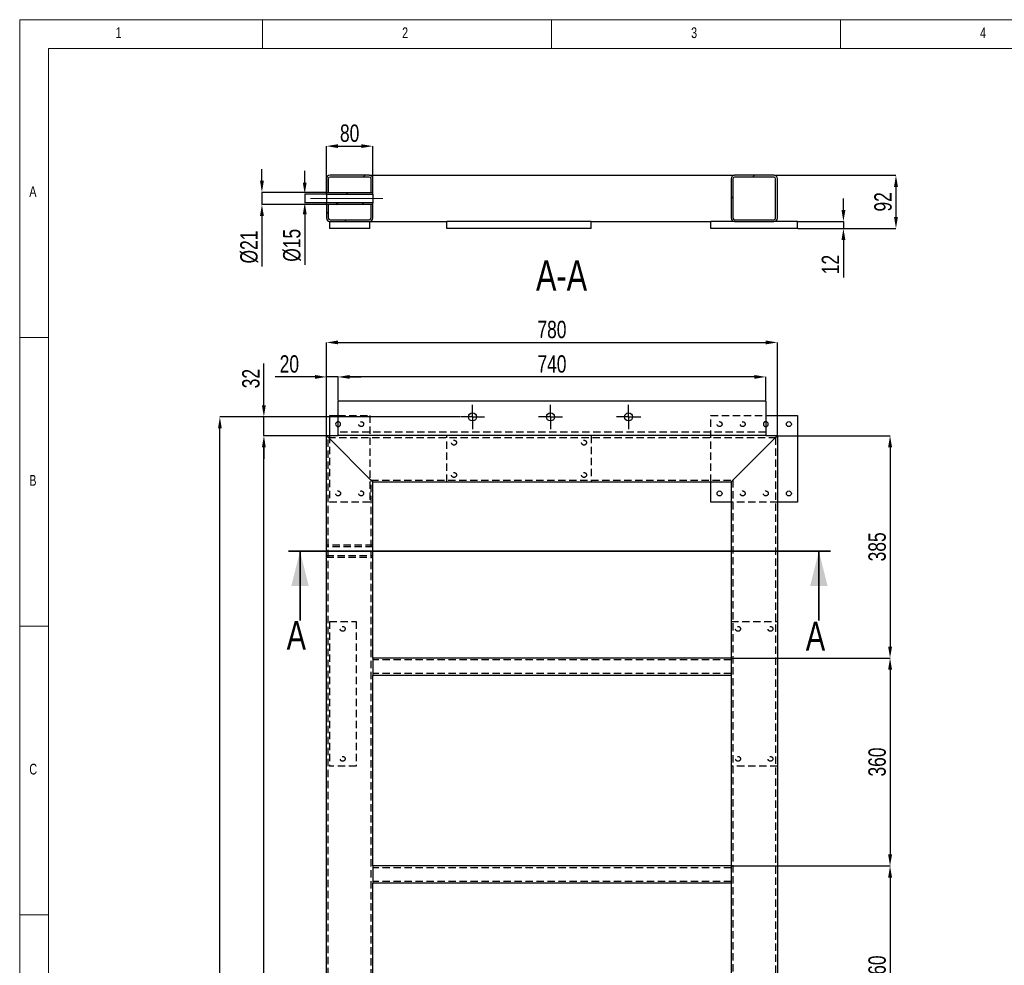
# Model space of a CAD drawing. Header units: millimetres. Extents: x 5 to 3649, y 4 to 418.
# Tile 57 of 105: x 1837 to 2007, y 253 to 417. Entities that reach past the tile are written whole.
import ezdxf

# ---------------------------------------------------------------- set-up
doc = ezdxf.new("R2010")
doc.units = ezdxf.units.MM
doc.header["$PDSIZE"] = -1
doc.linetypes.add('CENTERX2', pattern=[20.32, 12.7, -2.54, 2.54, -2.54])
doc.linetypes.add('HIDDEN', pattern=[1.905, 1.27, -0.635])
for name, color, linetype in [('COTES', 1, 'Continuous'), ('NOTES', 6, 'Continuous'), ('TRAIT-FINS', 9, 'Continuous'), ('TRAIT-MIXTES', 3, 'CENTERX2'), ('TRAIT-TIRET', 2, 'HIDDEN')]:
    doc.layers.add(name, color=color, linetype=linetype)
doc.layers.add('TRAIT-FORT', color=4, linetype='Continuous', lineweight=25)
doc.styles.add('SLDTEXTSTYLE0', font='TXT', dxfattribs={"width": 0.75})
doc.dimstyles.new('SLDDIMSTYLE0', dxfattribs={"dimtxt": 3, "dimasz": 2, "dimexe": 0, "dimexo": 0.0625, "dimgap": 0.75, "dimtad": 1, "dimdec": 0, "dimlfac": 10, "dimrnd": 1e-09, "dimzin": 12, "dimdsep": 46, "dimtxsty": 'SLDTEXTSTYLE0', "dimsah": 1, "dimcen": 0.09, "dimadec": 0, "dimazin": 3, "dimtfac": 1, "dimtdec": 0, "dimtofl": 0, "dimtmove": 0, "dimatfit": 3, "dimfxl": 1, "dimfrac": 2, "dimtolj": 1, "dimtzin": 12, "dimarcsym": 0})
doc.dimstyles.new('SLDDIMSTYLE1', dxfattribs={"dimtxt": 3, "dimasz": 2, "dimexe": 0, "dimexo": 0.0625, "dimgap": 0.75, "dimtad": 1, "dimdec": 0, "dimlfac": 10, "dimrnd": 1e-09, "dimzin": 12, "dimdsep": 46, "dimtxsty": 'SLDTEXTSTYLE0', "dimsah": 1, "dimcen": 0.09, "dimadec": 0, "dimazin": 3, "dimtfac": 1, "dimtdec": 0, "dimtmove": 0, "dimatfit": 0, "dimfxl": 1, "dimfrac": 2, "dimtolj": 1, "dimtzin": 12, "dimarcsym": 0})
pattern_1 = [(45, (1831.932, 1.714), (-13.4704, 13.4704), []), (45, (1836.423, 1.714), (-13.4704, 13.4704), []), (45, (1840.913, 1.714), (-13.4704, 13.4704), []), (45, (1845.403, 1.714), (-13.4704, 13.4704), [])]

# ---------------------------------------------------------------- blocks, each defined once
blk = doc.blocks.new('*D2170')
at = {"layer": 'COTES', "color": 0, "lineweight": -2, "transparency": 16777216}
for p, q in [((1889.96, 344.69), (1879.18, 344.69)), ((1879.18, 138.69), (1879.18, 342.69)), ((1889.96, 136.69), (1879.18, 136.69))]:
    blk.add_line(p, q, dxfattribs=at)
at = {"layer": 'COTES', "color": 0, "transparency": 16777216}
for points in [[(1878.85, 342.69), (1879.51, 342.69), (1879.18, 344.69)], [(1878.85, 138.69), (1879.51, 138.69), (1879.18, 136.69)]]:
    blk.add_solid(points, dxfattribs=at)
at = {"layer": 'Defpoints', "color": 0, "transparency": 16777216}
for p in [(1879.18, 344.69), (1890.02, 344.69), (1890.02, 136.69)]:
    blk.add_point(p, dxfattribs=at)
at = {"layer": 'COTES', "color": 0, "transparency": 16777216, "insert": (1875.43, 240.69), "char_height": 3, "attachment_point": 2, "rotation": 90, "style": 'SLDTEXTSTYLE0'}
blk.add_mtext('\\A1;2080', dxfattribs=at)
blk = doc.blocks.new('*D2171')
at = {"layer": 'COTES', "color": 0, "lineweight": -2, "transparency": 16777216}
for p, q in [((1890.02, 344.76), (1890.02, 360.83)), ((1892.02, 360.83), (1966.02, 360.83)), ((1968.02, 344.76), (1968.02, 360.83))]:
    blk.add_line(p, q, dxfattribs=at)
at = {"layer": 'COTES', "color": 0, "transparency": 16777216}
for points in [[(1892.02, 361.17), (1892.02, 360.5), (1890.02, 360.83)], [(1966.02, 361.17), (1966.02, 360.5), (1968.02, 360.83)]]:
    blk.add_solid(points, dxfattribs=at)
at = {"layer": 'Defpoints', "color": 0, "transparency": 16777216}
for p in [(1968.02, 360.83), (1890.02, 344.69), (1968.02, 344.69)]:
    blk.add_point(p, dxfattribs=at)
at = {"layer": 'COTES', "color": 0, "transparency": 16777216, "insert": (1929.02, 364.58), "char_height": 3, "attachment_point": 2, "style": 'SLDTEXTSTYLE0'}
blk.add_mtext('\\A1;780', dxfattribs=at)
blk = doc.blocks.new('*D2172')
at = {"layer": 'COTES', "color": 0, "lineweight": -2, "transparency": 16777216}
for p, q in [((1968.09, 344.69), (1987.52, 344.69)), ((1987.52, 342.69), (1987.52, 308.19)), ((1960.09, 306.19), (1987.52, 306.19))]:
    blk.add_line(p, q, dxfattribs=at)
at = {"layer": 'COTES', "color": 0, "transparency": 16777216}
for points in [[(1987.19, 342.69), (1987.86, 342.69), (1987.52, 344.69)], [(1987.19, 308.19), (1987.86, 308.19), (1987.52, 306.19)]]:
    blk.add_solid(points, dxfattribs=at)
at = {"layer": 'Defpoints', "color": 0, "transparency": 16777216}
for p in [(1968.02, 344.69), (1960.02, 306.19), (1987.52, 306.19)]:
    blk.add_point(p, dxfattribs=at)
at = {"layer": 'COTES', "color": 0, "transparency": 16777216, "insert": (1983.77, 325.44), "char_height": 3, "attachment_point": 2, "rotation": 90, "style": 'SLDTEXTSTYLE0'}
blk.add_mtext('\\A1;385', dxfattribs=at)
blk = doc.blocks.new('*D2173')
at = {"layer": 'COTES', "color": 0, "lineweight": -2, "transparency": 16777216}
for p, q in [((1960.09, 306.19), (1987.52, 306.19)), ((1987.52, 304.19), (1987.52, 272.19)), ((1960.09, 270.19), (1987.52, 270.19))]:
    blk.add_line(p, q, dxfattribs=at)
at = {"layer": 'COTES', "color": 0, "transparency": 16777216}
for points in [[(1987.19, 304.19), (1987.86, 304.19), (1987.52, 306.19)], [(1987.19, 272.19), (1987.86, 272.19), (1987.52, 270.19)]]:
    blk.add_solid(points, dxfattribs=at)
at = {"layer": 'Defpoints', "color": 0, "transparency": 16777216}
for p in [(1960.02, 306.19), (1960.02, 270.19), (1987.52, 270.19)]:
    blk.add_point(p, dxfattribs=at)
at = {"layer": 'COTES', "color": 0, "transparency": 16777216, "insert": (1983.77, 288.19), "char_height": 3, "attachment_point": 2, "rotation": 90, "style": 'SLDTEXTSTYLE0'}
blk.add_mtext('\\A1;360', dxfattribs=at)
blk = doc.blocks.new('*D2174')
at = {"layer": 'COTES', "color": 0, "lineweight": -2, "transparency": 16777216}
for p, q in [((1960.09, 270.19), (1987.52, 270.19)), ((1987.52, 268.19), (1987.52, 236.19)), ((1960.09, 234.19), (1987.52, 234.19))]:
    blk.add_line(p, q, dxfattribs=at)
at = {"layer": 'COTES', "color": 0, "transparency": 16777216}
for points in [[(1987.19, 268.19), (1987.86, 268.19), (1987.52, 270.19)], [(1987.19, 236.19), (1987.86, 236.19), (1987.52, 234.19)]]:
    blk.add_solid(points, dxfattribs=at)
at = {"layer": 'Defpoints', "color": 0, "transparency": 16777216}
for p in [(1960.02, 270.19), (1960.02, 234.19), (1987.52, 234.19)]:
    blk.add_point(p, dxfattribs=at)
at = {"layer": 'COTES', "color": 0, "transparency": 16777216, "insert": (1983.77, 252.19), "char_height": 3, "attachment_point": 2, "rotation": 90, "style": 'SLDTEXTSTYLE0'}
blk.add_mtext('\\A1;360', dxfattribs=at)
blk = doc.blocks.new('*D2177')
at = {"layer": 'COTES', "color": 0, "lineweight": -2, "transparency": 16777216}
for p, q in [((1892.02, 350.76), (1892.02, 354.86)), ((1964.02, 354.86), (1894.02, 354.86)), ((1966.02, 350.76), (1966.02, 354.86))]:
    blk.add_line(p, q, dxfattribs=at)
at = {"layer": 'COTES', "color": 0, "transparency": 16777216}
for points in [[(1894.02, 355.2), (1894.02, 354.53), (1892.02, 354.86)], [(1964.02, 355.2), (1964.02, 354.53), (1966.02, 354.86)]]:
    blk.add_solid(points, dxfattribs=at)
at = {"layer": 'Defpoints', "color": 0, "transparency": 16777216}
for p in [(1892.02, 354.86), (1892.02, 350.69), (1966.02, 350.69)]:
    blk.add_point(p, dxfattribs=at)
at = {"layer": 'COTES', "color": 0, "transparency": 16777216, "insert": (1929.02, 358.61), "char_height": 3, "attachment_point": 2, "style": 'SLDTEXTSTYLE0'}
blk.add_mtext('\\A1;740', dxfattribs=at)
blk = doc.blocks.new('*D2178')
at = {"layer": 'COTES', "color": 0, "lineweight": -2, "transparency": 16777216}
for p, q in [((1888.02, 354.86), (1881.15, 354.86)), ((1890.02, 344.76), (1890.02, 354.86)), ((1892.02, 354.86), (1890.02, 354.86)), ((1892.02, 350.76), (1892.02, 354.86)), ((1894.02, 354.86), (1896.02, 354.86))]:
    blk.add_line(p, q, dxfattribs=at)
at = {"layer": 'COTES', "color": 0, "transparency": 16777216}
for points in [[(1888.02, 355.2), (1888.02, 354.53), (1890.02, 354.86)], [(1894.02, 355.2), (1894.02, 354.53), (1892.02, 354.86)]]:
    blk.add_solid(points, dxfattribs=at)
at = {"layer": 'Defpoints', "color": 0, "transparency": 16777216}
for p in [(1892.02, 354.86), (1892.02, 350.69), (1890.02, 344.69)]:
    blk.add_point(p, dxfattribs=at)
at = {"layer": 'COTES', "color": 0, "transparency": 16777216, "insert": (1883.59, 358.61), "char_height": 3, "attachment_point": 2, "style": 'SLDTEXTSTYLE0'}
blk.add_mtext('\\A1;20', dxfattribs=at)
blk = doc.blocks.new('*D2179')
at = {"layer": 'COTES', "color": 0, "lineweight": -2, "transparency": 16777216}
for p, q in [((1913.11, 347.94), (1871.57, 347.94)), ((1871.57, 135.44), (1871.57, 345.94)), ((1913.11, 133.44), (1871.57, 133.44))]:
    blk.add_line(p, q, dxfattribs=at)
at = {"layer": 'COTES', "color": 0, "transparency": 16777216}
for points in [[(1871.24, 345.94), (1871.9, 345.94), (1871.57, 347.94)], [(1871.24, 135.44), (1871.9, 135.44), (1871.57, 133.44)]]:
    blk.add_solid(points, dxfattribs=at)
at = {"layer": 'Defpoints', "color": 0, "transparency": 16777216}
for p in [(1871.57, 347.94), (1913.17, 347.94), (1913.17, 133.44)]:
    blk.add_point(p, dxfattribs=at)
at = {"layer": 'COTES', "color": 0, "transparency": 16777216, "insert": (1867.82, 240.69), "char_height": 3, "attachment_point": 2, "rotation": 90, "style": 'SLDTEXTSTYLE0'}
blk.add_mtext('\\A1;2145', dxfattribs=at)
blk = doc.blocks.new('*D2180')
at = {"layer": 'COTES', "color": 0, "lineweight": -2, "transparency": 16777216}
for p, q in [((1879.18, 349.94), (1879.18, 357.19)), ((1913.11, 347.94), (1879.18, 347.94)), ((1879.18, 344.69), (1879.18, 347.94)), ((1891.96, 344.69), (1879.18, 344.69)), ((1879.18, 342.69), (1879.18, 340.69))]:
    blk.add_line(p, q, dxfattribs=at)
at = {"layer": 'COTES', "color": 0, "transparency": 16777216}
for points in [[(1878.85, 349.94), (1879.51, 349.94), (1879.18, 347.94)], [(1878.85, 342.69), (1879.51, 342.69), (1879.18, 344.69)]]:
    blk.add_solid(points, dxfattribs=at)
at = {"layer": 'Defpoints', "color": 0, "transparency": 16777216}
for p in [(1879.18, 347.94), (1913.17, 347.94), (1892.02, 344.69)]:
    blk.add_point(p, dxfattribs=at)
at = {"layer": 'COTES', "color": 0, "transparency": 16777216, "insert": (1875.43, 354.57), "char_height": 3, "attachment_point": 2, "rotation": 90, "style": 'SLDTEXTSTYLE0'}
blk.add_mtext('\\A1;32', dxfattribs=at)
blk = doc.blocks.new('SW_CENTERMARKSYMBOL_321')
at = {"layer": 'TRAIT-MIXTES', "color": 0}
for p, q in [((0, 1.4), (0, 2.1)), ((-1.4, 0), (-2.1, 0)), ((0, 0), (-1.4, 0)), ((0, 0), (0, 1.4)), ((0, 0), (0, -1.4)), ((0, 0), (1.4, 0)), ((1.4, 0), (2.1, 0)), ((0, -1.4), (0, -2.1))]:
    blk.add_line(p, q, dxfattribs=at)
blk = doc.blocks.new('SW_CENTERMARKSYMBOL_322')
at = {"layer": 'TRAIT-MIXTES', "color": 0}
for p, q in [((0, 1.4), (0, 2.1)), ((-1.4, 0), (-2.1, 0)), ((0, 0), (-1.4, 0)), ((0, 0), (0, 1.4)), ((0, 0), (0, -1.4)), ((0, 0), (1.4, 0)), ((1.4, 0), (2.1, 0)), ((0, -1.4), (0, -2.1))]:
    blk.add_line(p, q, dxfattribs=at)
blk = doc.blocks.new('SW_CENTERMARKSYMBOL_323')
at = {"layer": 'TRAIT-MIXTES', "color": 0}
for p, q in [((0, 1.4), (0, 2.1)), ((-1.4, 0), (-2.1, 0)), ((0, 0), (-1.4, 0)), ((0, 0), (0, 1.4)), ((0, 0), (0, -1.4)), ((0, 0), (1.4, 0)), ((1.4, 0), (2.1, 0)), ((0, -1.4), (0, -2.1))]:
    blk.add_line(p, q, dxfattribs=at)
blk = doc.blocks.new('*D2235')
at = {"layer": 'COTES', "color": 0, "lineweight": -2, "transparency": 16777216}
for p, q in [((1878.84, 388.82), (1878.84, 390.82)), ((1889.96, 386.82), (1878.84, 386.82)), ((1878.84, 386.82), (1878.84, 384.72)), ((1889.96, 384.72), (1878.84, 384.72)), ((1878.84, 382.72), (1878.84, 373.97))]:
    blk.add_line(p, q, dxfattribs=at)
at = {"layer": 'COTES', "color": 0, "transparency": 16777216}
for points in [[(1878.51, 388.82), (1879.18, 388.82), (1878.84, 386.82)], [(1878.51, 382.72), (1879.18, 382.72), (1878.84, 384.72)]]:
    blk.add_solid(points, dxfattribs=at)
at = {"layer": 'Defpoints', "color": 0, "transparency": 16777216}
for p in [(1890.02, 386.82), (1878.84, 384.72), (1890.02, 384.72)]:
    blk.add_point(p, dxfattribs=at)
at = {"layer": 'COTES', "color": 0, "transparency": 16777216, "insert": (1875.09, 377.35), "char_height": 3, "attachment_point": 2, "rotation": 90, "style": 'SLDTEXTSTYLE0'}
blk.add_mtext('\\A1;%%c21', dxfattribs=at)
blk = doc.blocks.new('*D2236')
at = {"layer": 'COTES', "color": 0, "lineweight": -2, "transparency": 16777216}
for p, q in [((1886.25, 388.52), (1886.25, 390.52)), ((1889.96, 386.52), (1886.25, 386.52)), ((1886.25, 386.52), (1886.25, 385.02)), ((1889.96, 385.02), (1886.25, 385.02)), ((1886.25, 383.02), (1886.25, 374.27))]:
    blk.add_line(p, q, dxfattribs=at)
at = {"layer": 'COTES', "color": 0, "transparency": 16777216}
for points in [[(1885.92, 388.52), (1886.58, 388.52), (1886.25, 386.52)], [(1885.92, 383.02), (1886.58, 383.02), (1886.25, 385.02)]]:
    blk.add_solid(points, dxfattribs=at)
at = {"layer": 'Defpoints', "color": 0, "transparency": 16777216}
for p in [(1886.25, 385.02), (1890.02, 386.52), (1890.02, 385.02)]:
    blk.add_point(p, dxfattribs=at)
at = {"layer": 'COTES', "color": 0, "transparency": 16777216, "insert": (1882.5, 377.65), "char_height": 3, "attachment_point": 2, "rotation": 90, "style": 'SLDTEXTSTYLE0'}
blk.add_mtext('\\A1;%%c15', dxfattribs=at)
blk = doc.blocks.new('*D2237')
at = {"layer": 'COTES', "color": 0, "lineweight": -2, "transparency": 16777216}
for p, q in [((1890.02, 386.88), (1890.02, 394.82)), ((1892.02, 394.82), (1896.02, 394.82)), ((1898.02, 386.88), (1898.02, 394.82))]:
    blk.add_line(p, q, dxfattribs=at)
at = {"layer": 'COTES', "color": 0, "transparency": 16777216}
for points in [[(1892.02, 395.15), (1892.02, 394.49), (1890.02, 394.82)], [(1896.02, 395.15), (1896.02, 394.49), (1898.02, 394.82)]]:
    blk.add_solid(points, dxfattribs=at)
at = {"layer": 'Defpoints', "color": 0, "transparency": 16777216}
for p in [(1898.02, 394.82), (1890.02, 386.82), (1898.02, 386.82)]:
    blk.add_point(p, dxfattribs=at)
at = {"layer": 'COTES', "color": 0, "transparency": 16777216, "insert": (1894.02, 398.57), "char_height": 3, "attachment_point": 2, "style": 'SLDTEXTSTYLE0'}
blk.add_mtext('\\A1;80', dxfattribs=at)
blk = doc.blocks.new('*D2238')
at = {"layer": 'COTES', "color": 0, "lineweight": -2, "transparency": 16777216}
for p, q in [((1967.49, 389.77), (1988.54, 389.77)), ((1988.54, 387.77), (1988.54, 382.57)), ((1971.59, 380.57), (1988.54, 380.57))]:
    blk.add_line(p, q, dxfattribs=at)
at = {"layer": 'COTES', "color": 0, "transparency": 16777216}
for points in [[(1988.21, 387.77), (1988.88, 387.77), (1988.54, 389.77)], [(1988.21, 382.57), (1988.88, 382.57), (1988.54, 380.57)]]:
    blk.add_solid(points, dxfattribs=at)
at = {"layer": 'Defpoints', "color": 0, "transparency": 16777216}
for p in [(1967.42, 389.77), (1971.52, 380.57), (1988.54, 380.57)]:
    blk.add_point(p, dxfattribs=at)
at = {"layer": 'COTES', "color": 0, "transparency": 16777216, "insert": (1984.79, 385.17), "char_height": 3, "attachment_point": 2, "rotation": 90, "style": 'SLDTEXTSTYLE0'}
blk.add_mtext('\\A1;92', dxfattribs=at)
blk = doc.blocks.new('*D2239')
at = {"layer": 'COTES', "color": 0, "lineweight": -2, "transparency": 16777216}
for p, q in [((1979.45, 383.77), (1979.45, 385.77)), ((1971.59, 381.77), (1979.45, 381.77)), ((1979.45, 381.77), (1979.45, 380.57)), ((1971.59, 380.57), (1979.45, 380.57)), ((1979.45, 378.57), (1979.45, 372.07))]:
    blk.add_line(p, q, dxfattribs=at)
at = {"layer": 'COTES', "color": 0, "transparency": 16777216}
for points in [[(1979.12, 383.77), (1979.79, 383.77), (1979.45, 381.77)], [(1979.12, 378.57), (1979.79, 378.57), (1979.45, 380.57)]]:
    blk.add_solid(points, dxfattribs=at)
at = {"layer": 'Defpoints', "color": 0, "transparency": 16777216}
for p in [(1971.52, 381.77), (1979.45, 381.77), (1971.52, 380.57)]:
    blk.add_point(p, dxfattribs=at)
at = {"layer": 'COTES', "color": 0, "transparency": 16777216, "insert": (1975.7, 374.32), "char_height": 3, "attachment_point": 2, "rotation": 90, "style": 'SLDTEXTSTYLE0'}
blk.add_mtext('\\A1;12', dxfattribs=at)

msp = doc.modelspace()

# ---------------------------------------------------------------- hatches: boundary and pattern name
at = {"layer": 'TRAIT-FINS'}
h = msp.add_hatch(dxfattribs=at)
h.set_pattern_fill('DIN 201 ACIER ET FONTE', color=256, style=0, pattern_type=2)
h.set_pattern_definition(pattern_1)
edge = h.paths.add_edge_path(flags=0)
edge.add_line((1897.422632, 389.770441), (1890.622632, 389.770441))
edge.add_arc((1890.622632, 389.170441), 0.6, 90, 180)
edge.add_line((1890.022632, 389.170441), (1890.022632, 386.820441))
edge.add_line((1890.022632, 386.820441), (1890.322632, 386.820441))
edge.add_line((1890.322632, 386.820441), (1890.322632, 389.170441))
edge.add_arc((1890.622632, 389.170441), 0.3, 90, 180, ccw=False)
edge.add_line((1890.622632, 389.470441), (1897.422632, 389.470441))
edge.add_arc((1897.422632, 389.170441), 0.3, 0, 90, ccw=False)
edge.add_line((1897.722632, 389.170441), (1897.722632, 386.820441))
edge.add_line((1897.722632, 386.820441), (1898.022632, 386.820441))
edge.add_line((1898.022632, 386.820441), (1898.022632, 389.170441))
edge.add_arc((1897.422632, 389.170441), 0.6, 0, 90)
h = msp.add_hatch(dxfattribs=at)
h.set_pattern_fill('DIN 201 ACIER ET FONTE', color=256, style=0, pattern_type=2)
h.set_pattern_definition(pattern_1)
edge = h.paths.add_edge_path(flags=0)
edge.add_line((1968.022632, 382.370441), (1968.022632, 389.170441))
edge.add_arc((1967.422632, 389.170441), 0.6, 0, 90)
edge.add_line((1967.422632, 389.770441), (1960.622632, 389.770441))
edge.add_arc((1960.622632, 389.170441), 0.6, 90, 180)
edge.add_line((1960.022632, 389.170441), (1960.022632, 382.370441))
edge.add_arc((1960.622632, 382.370441), 0.6, 180, 270)
edge.add_line((1960.622632, 381.770441), (1967.422632, 381.770441))
edge.add_arc((1967.422632, 382.370441), 0.6, 270, 360)
edge = h.paths.add_edge_path(flags=0)
edge.add_arc((1967.422632, 389.170441), 0.3, 0, 90, ccw=False)
edge.add_line((1967.722632, 389.170441), (1967.722632, 382.370441))
edge.add_arc((1967.422632, 382.370441), 0.3, 270, 360, ccw=False)
edge.add_line((1967.422632, 382.070441), (1960.622632, 382.070441))
edge.add_arc((1960.622632, 382.370441), 0.3, 180, 270, ccw=False)
edge.add_line((1960.322632, 382.370441), (1960.322632, 389.170441))
edge.add_arc((1960.622632, 389.170441), 0.3, 90, 180, ccw=False)
edge.add_line((1960.622632, 389.470441), (1967.422632, 389.470441))
h = msp.add_hatch(dxfattribs=at)
h.set_pattern_fill('DIN 201 ACIER ET FONTE', color=256, style=0, pattern_type=2)
h.set_pattern_definition(pattern_1)
h.paths.add_polyline_path([(1898.022632, 386.820441), (1890.022632, 386.820441), (1890.022632, 386.520441), (1898.022632, 386.520441)], flags=0)
h = msp.add_hatch(dxfattribs=at)
h.set_pattern_fill('DIN 201 ACIER ET FONTE', color=256, style=0, pattern_type=2)
h.set_pattern_definition(pattern_1)
h.paths.add_polyline_path([(1890.022632, 384.720441), (1898.022632, 384.720441), (1898.022632, 385.020441), (1890.022632, 385.020441)], flags=0)
h = msp.add_hatch(dxfattribs=at)
h.set_pattern_fill('DIN 201 ACIER ET FONTE', color=256, style=0, pattern_type=2)
h.set_pattern_definition(pattern_1)
edge = h.paths.add_edge_path(flags=0)
edge.add_arc((1897.422632, 382.370441), 0.3, 270, 360, ccw=False)
edge.add_line((1897.422632, 382.070441), (1890.622632, 382.070441))
edge.add_arc((1890.622632, 382.370441), 0.3, 180, 270, ccw=False)
edge.add_line((1890.322632, 382.370441), (1890.322632, 384.720441))
edge.add_line((1890.322632, 384.720441), (1890.022632, 384.720441))
edge.add_line((1890.022632, 384.720441), (1890.022632, 382.370441))
edge.add_arc((1890.622632, 382.370441), 0.6, 180, 270)
edge.add_line((1890.622632, 381.770441), (1897.422632, 381.770441))
edge.add_arc((1897.422632, 382.370441), 0.6, 270, 360)
edge.add_line((1898.022632, 382.370441), (1898.022632, 384.720441))
edge.add_line((1898.022632, 384.720441), (1897.722632, 384.720441))
edge.add_line((1897.722632, 384.720441), (1897.722632, 382.370441))

# ---------------------------------------------------------------- linework, layer by layer
at = {"lineweight": 18}
for p, q in [((2420.932432, 416.713779), (1836.932432, 416.713779)), ((1836.932432, 416.713779), (1836.932432, 6.713779)), ((1878.932432, 411.713779), (1878.932432, 416.713779)), ((1928.932432, 416.713779), (1928.932432, 411.713779)), ((1978.932432, 411.713779), (1978.932432, 416.713779)), ((2415.932432, 411.713779), (1841.932432, 411.713779)), ((1841.932432, 411.713779), (1841.932432, 11.713779)), ((1841.932432, 361.713779), (1836.932432, 361.713779)), ((1836.932432, 311.713779), (1841.932432, 311.713779)), ((1841.932432, 261.713779), (1836.932432, 261.713779))]:
    msp.add_line(p, q, dxfattribs=at)
at = {"lineweight": 35}
for p, q in [((1977.209667, 324.693068), (1883.431206, 324.693068)), ((1885.431206, 312.693068), (1885.431206, 324.693068)), ((1975.209667, 312.693068), (1975.209667, 324.693068))]:
    msp.add_line(p, q, dxfattribs=at)
for points in [[(1885.431206, 324.693068), (1883.931206, 318.693068), (1886.931206, 318.693068)], [(1975.209667, 324.693068), (1973.709667, 318.693068), (1976.709667, 318.693068)]]:
    msp.add_solid(points, dxfattribs=at)
at = {"layer": 'TRAIT-FINS', "lineweight": 18}
msp.add_line((1899.759728, 385.770441), (1887.251464, 385.770441), dxfattribs=at)
at = {"layer": 'TRAIT-FORT', "lineweight": 25}
for p, q in [((1890.022632, 389.170441), (1890.022632, 386.820441)), ((1890.322632, 389.170441), (1890.322632, 386.820441)), ((1897.422632, 389.770441), (1890.622632, 389.770441)), ((1897.422632, 389.470441), (1890.622632, 389.470441)), ((1897.422632, 389.770441), (1960.622632, 389.770441)), ((1897.722632, 386.820441), (1897.722632, 389.170441)), ((1898.022632, 386.820441), (1898.022632, 389.170441)), ((1960.022632, 389.170441), (1960.022632, 382.370441)), ((1960.322632, 389.170441), (1960.322632, 382.370441)), ((1967.422632, 389.770441), (1960.622632, 389.770441)), ((1967.422632, 389.470441), (1960.622632, 389.470441)), ((1967.722632, 382.370441), (1967.722632, 389.170441)), ((1968.022632, 382.370441), (1968.022632, 389.170441)), ((1890.022632, 386.520441), (1890.022632, 386.820441)), ((1890.022632, 386.820441), (1898.022632, 386.820441)), ((1890.022632, 386.820441), (1890.322632, 386.820441)), ((1897.722632, 386.820441), (1898.022632, 386.820441)), ((1898.022632, 386.520441), (1898.022632, 386.820441)), ((1890.022632, 386.520441), (1898.022632, 386.520441)), ((1890.022632, 386.520441), (1890.022632, 385.020441)), ((1898.022632, 385.020441), (1890.022632, 385.020441)), ((1890.022632, 384.720441), (1890.022632, 385.020441)), ((1898.022632, 386.520441), (1898.022632, 385.020441)), ((1898.022632, 384.720441), (1898.022632, 385.020441)), ((1898.022632, 384.720441), (1890.022632, 384.720441)), ((1890.322632, 384.720441), (1890.022632, 384.720441)), ((1890.022632, 384.720441), (1890.022632, 382.370441)), ((1890.322632, 384.720441), (1890.322632, 382.370441)), ((1898.022632, 384.720441), (1897.722632, 384.720441)), ((1897.722632, 382.370441), (1897.722632, 384.720441)), ((1898.022632, 382.370441), (1898.022632, 384.720441)), ((1890.522632, 381.770441), (1890.522632, 380.570441)), ((1890.622632, 382.070441), (1897.422632, 382.070441)), ((1890.622632, 381.770441), (1897.422632, 381.770441)), ((1897.522632, 381.770441), (1910.822632, 381.770441)), ((1897.522632, 380.570441), (1897.522632, 381.770441)), ((1935.822632, 381.770441), (1910.822632, 381.770441)), ((1910.822632, 380.570441), (1910.822632, 381.770441)), ((1935.822632, 381.770441), (1956.522632, 381.770441)), ((1935.822632, 380.570441), (1935.822632, 381.770441)), ((1956.522632, 380.570441), (1956.522632, 381.770441)), ((1960.622632, 381.770441), (1956.522632, 381.770441)), ((1960.622632, 382.070441), (1967.422632, 382.070441)), ((1960.622632, 381.770441), (1967.422632, 381.770441)), ((1971.522632, 381.770441), (1967.422632, 381.770441)), ((1971.522632, 380.570441), (1971.522632, 381.770441)), ((1897.522632, 380.570441), (1890.522632, 380.570441)), ((1935.822632, 380.570441), (1910.822632, 380.570441)), ((1971.522632, 380.570441), (1956.522632, 380.570441)), ((1892.022629, 344.693194), (1892.022629, 350.692949)), ((1966.02263, 350.692949), (1892.022629, 350.692949)), ((1966.02263, 350.692949), (1966.02263, 344.693194)), ((1890.522642, 348.193178), (1890.522642, 344.693194)), ((1890.522642, 348.193178), (1892.022629, 348.193178)), ((1966.02263, 348.193178), (1971.522636, 348.193178)), ((1971.522636, 348.193178), (1971.522636, 333.193026)), ((1890.022631, 136.69301), (1890.022631, 344.693194)), ((1890.022631, 344.693194), (1892.022629, 344.693194)), ((1966.02263, 344.693194), (1892.022629, 344.693194)), ((1966.02263, 344.693194), (1968.022628, 344.693194)), ((1968.022628, 344.693194), (1968.022628, 136.69301)), ((1890.622635, 344.093142), (1897.422643, 337.293062)), ((1960.62264, 337.293062), (1967.422624, 344.093142)), ((1898.022623, 306.19298), (1898.022623, 336.69301)), ((1898.022623, 336.69301), (1960.022635, 336.69301)), ((1956.522627, 333.193026), (1956.522627, 336.69301)), ((1960.022635, 336.69301), (1960.022635, 306.19298)), ((1960.022635, 333.193026), (1956.522627, 333.193026)), ((1971.522636, 333.193026), (1968.022628, 333.193026)), ((1960.022635, 306.19298), (1898.022623, 306.19298)), ((1898.022623, 306.19298), (1898.022623, 305.592928)), ((1898.022623, 305.592928), (1898.022623, 303.793154)), ((1960.022635, 306.19298), (1960.022635, 305.592928)), ((1960.022635, 305.592928), (1960.022635, 303.793154)), ((1898.022623, 303.793154), (1898.022623, 303.193102)), ((1960.022635, 303.793154), (1960.022635, 303.193102)), ((1898.022623, 270.192919), (1898.022623, 303.193102)), ((1960.022635, 303.193102), (1898.022623, 303.193102)), ((1960.022635, 303.193102), (1960.022635, 270.192919)), ((1960.022635, 270.192919), (1898.022623, 270.192919)), ((1898.022623, 270.192919), (1898.022623, 269.593249)), ((1898.022623, 269.593249), (1898.022623, 267.793093)), ((1960.022635, 270.192919), (1960.022635, 269.593249)), ((1960.022635, 269.593249), (1960.022635, 267.793093)), ((1898.022623, 267.793093), (1898.022623, 267.193041)), ((1960.022635, 267.793093), (1960.022635, 267.193041)), ((1898.022623, 234.193239), (1898.022623, 267.193041)), ((1960.022635, 267.193041), (1898.022623, 267.193041)), ((1960.022635, 267.193041), (1960.022635, 234.193239))]:
    msp.add_line(p, q, dxfattribs=at)
at = {"layer": 'TRAIT-FORT', "lineweight": 25, "flags": 128}
for points in [[(1890.022631, 344.693194), (1890.03417, 344.681368), (1890.068312, 344.647417), (1890.123744, 344.592104), (1890.198369, 344.517336), (1890.289278, 344.426546), (1890.393014, 344.322786), (1890.505571, 344.210253), (1890.622635, 344.093142)], [(1890.622635, 344.093142), (1890.505571, 344.210253), (1890.393014, 344.322786), (1890.289278, 344.426546), (1890.198369, 344.517336), (1890.123744, 344.592104), (1890.068312, 344.647417), (1890.03417, 344.681368), (1890.022631, 344.693194)], [(1967.422624, 344.093142), (1967.539687, 344.210253), (1967.652245, 344.322786), (1967.755981, 344.426546), (1967.84689, 344.517336), (1967.921515, 344.592104), (1967.976971, 344.647417), (1968.011112, 344.681368), (1968.022628, 344.693194)], [(1968.022628, 344.693194), (1968.01352, 344.684038), (1967.986436, 344.656954), (1967.942257, 344.612703), (1967.882247, 344.552813), (1967.808313, 344.478808), (1967.722626, 344.392977), (1967.627854, 344.298372), (1967.526813, 344.197283), (1967.422624, 344.093142)], [(1897.422643, 337.293062), (1897.539682, 337.175951), (1897.65224, 337.063418), (1897.755976, 336.959658), (1897.846885, 336.868868), (1897.92151, 336.7941), (1897.976966, 336.738787), (1898.011107, 336.704455), (1898.022623, 336.69301)], [(1898.022623, 336.69301), (1898.013516, 336.702166), (1897.986455, 336.72925), (1897.942252, 336.773501), (1897.882266, 336.833391), (1897.808309, 336.907396), (1897.722621, 336.993227), (1897.62785, 337.087832), (1897.526832, 337.188921), (1897.422643, 337.293062)], [(1960.022635, 336.69301), (1960.034151, 336.704455), (1960.068293, 336.738787), (1960.123749, 336.7941), (1960.198374, 336.868868), (1960.289283, 336.959658), (1960.393019, 337.063418), (1960.505576, 337.175951), (1960.62264, 337.293062)], [(1960.62264, 337.293062), (1960.518451, 337.188921), (1960.417409, 337.087832), (1960.322638, 336.993227), (1960.23695, 336.907396), (1960.163016, 336.833391), (1960.103006, 336.773501), (1960.058827, 336.72925), (1960.031743, 336.702166), (1960.022635, 336.69301)]]:
    msp.add_lwpolyline(points, dxfattribs=at)
at = {"layer": 'TRAIT-FORT', "lineweight": 25}
for centre, radius in [((1915.272605, 347.943068), 0.7), ((1928.772605, 347.943068), 0.7), ((1942.272605, 347.943068), 0.7), ((1970.022632, 346.693068), 0.425), ((1958.022632, 334.693068), 0.425), ((1970.022632, 334.693068), 0.425)]:
    msp.add_circle(centre, radius, dxfattribs=at)
for centre, radius, start, end in [((1890.622632, 389.170441), 0.6, 90, 180), ((1890.622632, 389.170441), 0.3, 90, 180), ((1897.422632, 389.170441), 0.6, 0, 90), ((1897.422632, 389.170441), 0.3, 0, 90), ((1960.622632, 389.170441), 0.6, 90, 180), ((1960.622632, 389.170441), 0.3, 90, 180), ((1967.422632, 389.170441), 0.6, 0, 90), ((1967.422632, 389.170441), 0.3, 0, 90), ((1890.622632, 382.370441), 0.6, 180, 270), ((1890.622632, 382.370441), 0.3, 180, 270), ((1897.422632, 382.370441), 0.6, 270, 0), ((1897.422632, 382.370441), 0.3, 270, 0), ((1960.622632, 382.370441), 0.6, 180, 270), ((1960.622632, 382.370441), 0.3, 180, 270), ((1967.422632, 382.370441), 0.3, 270, 0), ((1967.422632, 382.370441), 0.6, 270, 0), ((1892.022632, 346.693068), 0.425, 90, 270), ((1966.022632, 346.693068), 0.425, 270, 90)]:
    msp.add_arc(centre, radius, start, end, dxfattribs=at)
at = {"layer": 'TRAIT-TIRET'}
for p, q in [((1892.022629, 348.193178), (1897.522635, 348.193178)), ((1897.522635, 348.193178), (1897.522635, 333.193026)), ((1956.522627, 336.69301), (1956.522627, 348.193178)), ((1956.522627, 348.193178), (1966.02263, 348.193178)), ((1890.322633, 136.993227), (1890.322633, 344.392977)), ((1890.322633, 344.392977), (1967.722626, 344.392977)), ((1890.522642, 344.693194), (1890.522642, 333.193026)), ((1966.02263, 345.293245), (1892.022629, 345.293245)), ((1910.822625, 336.69301), (1910.822625, 344.693194)), ((1935.822625, 344.693194), (1935.822625, 336.69301)), ((1967.722626, 344.392977), (1967.722626, 136.993227)), ((1897.722621, 144.392977), (1897.722621, 336.993227)), ((1897.722621, 336.993227), (1960.322638, 336.993227)), ((1960.322638, 336.993227), (1960.322638, 144.392977)), ((1897.522635, 333.193026), (1890.522642, 333.193026)), ((1968.022628, 333.193026), (1960.022635, 333.193026)), ((1890.322633, 325.742922), (1890.022631, 325.742922)), ((1898.022623, 325.742922), (1890.022631, 325.742922)), ((1898.022623, 325.443087), (1890.022631, 325.443087)), ((1898.022623, 325.742922), (1897.722621, 325.742922)), ((1890.022631, 323.943148), (1898.022623, 323.943148)), ((1890.022631, 323.642931), (1890.322633, 323.642931)), ((1890.022631, 323.642931), (1898.022623, 323.642931)), ((1897.722621, 323.642931), (1898.022623, 323.642931)), ((1890.522642, 312.492953), (1890.522642, 287.492953)), ((1890.522642, 312.492953), (1895.122643, 312.492953)), ((1895.122643, 312.492953), (1895.122643, 287.492953)), ((1960.022635, 312.492953), (1968.022628, 312.492953)), ((1960.022635, 305.893145), (1898.022623, 305.893145)), ((1960.022635, 303.492937), (1898.022623, 303.492937)), ((1895.122643, 287.492953), (1890.522642, 287.492953)), ((1968.022628, 287.492953), (1960.022635, 287.492953)), ((1960.022635, 269.893084), (1898.022623, 269.893084)), ((1960.022635, 267.493258), (1898.022623, 267.493258))]:
    msp.add_line(p, q, dxfattribs=at)
for centre in [(1896.022632, 346.693068), (1958.022632, 346.693068), (1962.022632, 346.693068), (1912.072632, 343.493068), (1934.572632, 343.493068), (1912.072632, 337.893068), (1934.572632, 337.893068), (1892.022632, 334.693068), (1896.022632, 334.693068), (1962.022632, 334.693068), (1966.022632, 334.693068), (1892.822632, 311.243068), (1961.222632, 311.243068), (1966.822632, 311.243068), (1892.822632, 288.743068), (1961.222632, 288.743068), (1966.822632, 288.743068)]:
    msp.add_circle(centre, 0.425, dxfattribs=at)
for centre, start, end in [((1892.022632, 346.693068), 270, 90), ((1966.022632, 346.693068), 90, 270)]:
    msp.add_arc(centre, 0.425, start, end, dxfattribs=at)

# ---------------------------------------------------------------- block references
at = {"layer": 'TRAIT-MIXTES'}
for name, p in [('SW_CENTERMARKSYMBOL_323', (1915.272605, 347.943068)), ('SW_CENTERMARKSYMBOL_322', (1928.772605, 347.943068)), ('SW_CENTERMARKSYMBOL_321', (1942.272605, 347.943068))]:
    msp.add_blockref(name, p, dxfattribs=at)

# ---------------------------------------------------------------- texts
at = {"char_height": 5, "attachment_point": 1, "style": 'SLDTEXTSTYLE0'}
for insert in [(1883.120036, 312.629251), (1972.942453, 312.493537)]:
    msp.add_mtext('A', dxfattribs=dict(at, insert=insert))
at = {"layer": 'NOTES', "style": 'SLDTEXTSTYLE0'}
for s, insert, char_height, attachment_point in [('1', (1853.515773, 415.381796), 1.852083, 1), ('2', (1903.099107, 415.381796), 1.852083, 1), ('3', (1953.099107, 415.381796), 1.852083, 1), ('4', (2003.099107, 415.381796), 1.852083, 1), ('A', (1838.599099, 387.881796), 1.852083, 1), ('A-A', (1930.684437, 375.064813), 5.2916667, 2), ('B', (1838.599099, 337.881796), 1.852083, 1), ('C', (1838.599099, 287.881796), 1.852083, 1)]:
    msp.add_mtext(s, dxfattribs=dict(at, insert=insert, char_height=char_height, attachment_point=attachment_point))

# ---------------------------------------------------------------- dimensions: what is measured, and where the dimension line sits
at = {"layer": 'COTES'}
for base, p1, p2, dimstyle, picture, middle in [((1898.022632, 394.820858), (1890.022632, 386.820441), (1898.022632, 386.820441), 'SLDDIMSTYLE1', '*D2237', (1894.022632, 394.820858)), ((1968.022632, 360.832564), (1890.022632, 344.693068), (1968.022632, 344.693068), 'SLDDIMSTYLE0', '*D2171', (1929.022632, 360.832564)), ((1892.022632, 354.862157), (1890.022632, 344.693068), (1892.022632, 350.693068), 'SLDDIMSTYLE1', '*D2178', (1883.585132, 354.862157))]:
    dim = msp.add_linear_dim(base=base, p1=p1, p2=p2, dimstyle=dimstyle, dxfattribs=at)
    dim.commit()
    dim.dimension.update_dxf_attribs({"geometry": picture, "text_midpoint": middle, "dimtype": 160})
for base, p1, p2, picture, middle in [((1878.842815, 384.720441), (1890.022632, 386.820441), (1890.022632, 384.720441), '*D2235', (1878.842815, 377.345441)), ((1886.25005, 385.020441), (1890.022632, 386.520441), (1890.022632, 385.020441), '*D2236', (1886.25005, 377.645441))]:
    dim = msp.add_linear_dim(base=base, p1=p1, p2=p2, angle=90, text='%%c<>', dimstyle='SLDDIMSTYLE1', dxfattribs=at)
    dim.commit()
    dim.dimension.update_dxf_attribs({"geometry": picture, "text_midpoint": middle, "dimtype": 160})
for base, p1, p2, angle, dimstyle, picture, middle in [((1988.544026, 380.570441), (1967.422632, 389.770441), (1971.522632, 380.570441), 90, 'SLDDIMSTYLE0', '*D2238', (1988.544026, 385.170441)), ((1979.452983, 381.770441), (1971.522632, 380.570441), (1971.522632, 381.770441), 90, 'SLDDIMSTYLE1', '*D2239', (1979.452983, 374.320441)), ((1892.022632, 354.862157), (1966.022632, 350.693068), (1892.022632, 350.693068), 0, 'SLDDIMSTYLE0', '*D2177', (1929.022632, 354.862157)), ((1879.1810134, 347.9430679), (1892.0226319, 344.693068), (1913.1726055, 347.9430679), 90, 'SLDDIMSTYLE1', '*D2180', (1879.1810134, 354.5680679)), ((1871.571626, 347.943068), (1913.172605, 133.443068), (1913.172605, 347.943068), 90, 'SLDDIMSTYLE0', '*D2179', (1871.571626, 240.693068)), ((1879.181013, 344.693068), (1890.022632, 136.693068), (1890.022632, 344.693068), 90, 'SLDDIMSTYLE0', '*D2170', (1879.181013, 240.693068)), ((1987.522632, 306.193068), (1968.022632, 344.693068), (1960.022632, 306.193068), 90, 'SLDDIMSTYLE0', '*D2172', (1987.522632, 325.443068)), ((1987.522632, 270.193068), (1960.022632, 306.193068), (1960.022632, 270.193068), 90, 'SLDDIMSTYLE0', '*D2173', (1987.522632, 288.193068)), ((1987.522632, 234.193068), (1960.022632, 270.193068), (1960.022632, 234.193068), 90, 'SLDDIMSTYLE0', '*D2174', (1987.522632, 252.193068))]:
    dim = msp.add_linear_dim(base=base, p1=p1, p2=p2, angle=angle, dimstyle=dimstyle, dxfattribs=at)
    dim.commit()
    dim.dimension.update_dxf_attribs({"geometry": picture, "text_midpoint": middle, "dimtype": 160})

doc.saveas('drawing.dxf')
